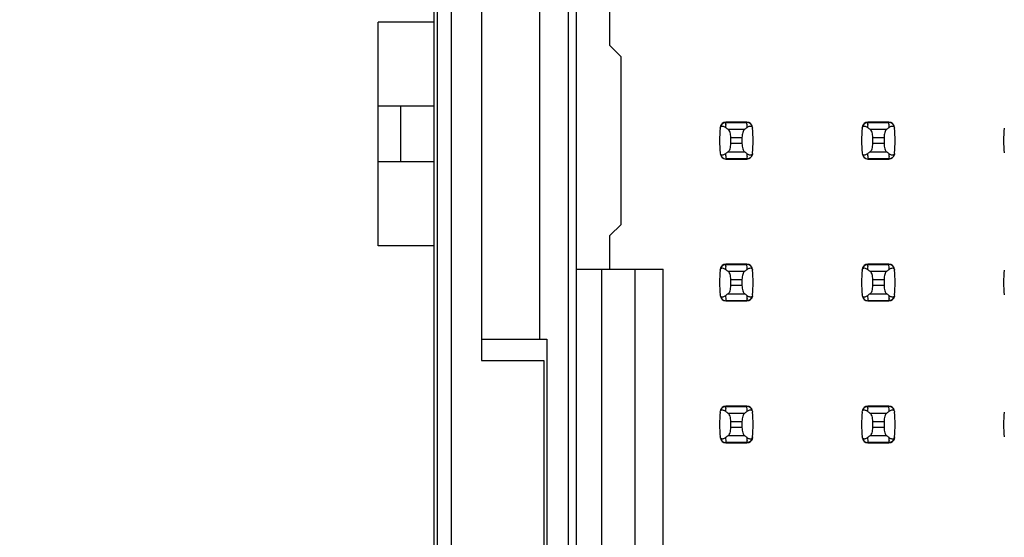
# Model space of a CAD drawing. Header units: inches. Extents: x 0 to 34, y 0 to 22.
# Tile 18 of 43: x 5.257 to 6.643, y 13.161 to 13.89. Entities that reach past the tile are written whole.
import ezdxf

# ---------------------------------------------------------------- set-up
doc = ezdxf.new("R2010")
doc.units = ezdxf.units.IN
doc.header["$LTSCALE"] = 1.87
doc.header["$MEASUREMENT"] = 0
doc.layers.get('0').update_dxf_attribs({"linetype": 'CONTINUOUS'})
doc.layers.add('DIMENSIONS', color=7, linetype='CONTINUOUS')
doc.styles.get("Standard").update_dxf_attribs({"font": 'txt', "width": 0.8})
doc.dimstyles.new('DIMSTYLE_1', dxfattribs={"dimtxt": 0.125, "dimasz": 0.18, "dimexe": 0.125, "dimexo": 0.0625, "dimgap": 0.09, "dimtad": 0, "dimtih": 1, "dimtoh": 1, "dimlfac": 0.5, "dimzin": 4, "dimdsep": 46, "dimtxsty": 'STANDARD', "dimblk": '_FILLED', "dimblk1": '_FILLED', "dimblk2": '_FILLED', "dimcen": 0.09, "dimadec": 0, "dimazin": 0, "dimtp": 0.001, "dimtm": 0.001, "dimtfac": 1, "dimtofl": 0, "dimtmove": 0, "dimatfit": 3, "dimldrblk": '_FILLED', "dimfxl": 1, "dimtolj": 1, "dimtzin": 4, "dimarcsym": 0})

# ---------------------------------------------------------------- blocks, each defined once
blk = doc.blocks.new('*D3')
at = {"layer": 'DIMENSIONS', "color": 2, "linetype": 'CONTINUOUS'}
blk.add_line((5.8116, 16.2838), (5.1576, 16.2838), dxfattribs=at)
at = {"layer": 'DIMENSIONS', "color": 2, "linetype": 'CONTINUOUS', "insert": (5.0951, 16.3463), "char_height": 0.125, "width": 1.225, "attachment_point": 3, "line_spacing_factor": 0.9}
blk.add_mtext('4.64{\\Ftxt.shx;\\W1.000000;\\H0.125000; }[117.9]', dxfattribs=at)
blk = doc.blocks.new('_FILLED')
at = {"color": 0, "linetype": 'BYBLOCK'}
blk.add_solid([(0, 0), (-1, 0.1736), (-1, -0.1736)], dxfattribs=at)
blk = doc.blocks.new('*D4')
at = {"layer": 'DIMENSIONS', "color": 2, "linetype": 'CONTINUOUS'}
blk.add_line((5.8096, 16.6278), (5.1576, 16.6278), dxfattribs=at)
at = {"layer": 'DIMENSIONS', "color": 2, "linetype": 'CONTINUOUS', "insert": (5.0951, 16.6903), "char_height": 0.125, "width": 1.225, "attachment_point": 3, "line_spacing_factor": 0.9}
blk.add_mtext('4.81{\\Ftxt.shx;\\W1.000000;\\H0.125000; }[122.3]', dxfattribs=at)
blk = doc.blocks.new('*D12')
at = {"layer": 'DIMENSIONS', "color": 2, "linetype": 'CONTINUOUS'}
blk.add_line((5.9366, 15.2958), (5.1576, 15.2958), dxfattribs=at)
at = {"layer": 'DIMENSIONS', "color": 2, "linetype": 'CONTINUOUS', "insert": (5.0951, 15.3583), "char_height": 0.125, "width": 1.225, "attachment_point": 3, "line_spacing_factor": 0.9}
blk.add_mtext('4.15{\\Ftxt.shx;\\W1.000000;\\H0.125000; }[105.4]', dxfattribs=at)

msp = doc.modelspace()

# ---------------------------------------------------------------- linework, layer by layer
at = {"color": 7, "linetype": 'CONTINUOUS'}
for p, q in [((5.8451, 6.7558), (5.8451, 16.8838)), ((5.8651, 6.8158), (5.8651, 16.8238)), ((6.0291, 15.2958), (6.0291, 8.3418)), ((6.0409, 8.3749), (6.0409, 15.2646)), ((5.8401, 14.1224), (5.8401, 12.1579)), ((5.9071, 14.0298), (5.9071, 13.4098)), ((5.9891, 13.4398), (5.9891, 13.9998)), ((6.0881, 13.8536), (6.0881, 13.9009)), ((5.7614, 13.5716), (5.7614, 13.8866)), ((5.8401, 13.8866), (5.7614, 13.8866)), ((6.1039, 13.8379), (6.0881, 13.8536)), ((6.1039, 13.6017), (6.1039, 13.8379)), ((5.8401, 13.7685), (5.7614, 13.7685)), ((5.7929, 13.7685), (5.7929, 13.6897)), ((6.2511, 13.7422), (6.2512, 13.7438)), ((6.2512, 13.7438), (6.2513, 13.7446)), ((6.2513, 13.7446), (6.2514, 13.7453)), ((6.2807, 13.7457), (6.2514, 13.7457)), ((6.2514, 13.7457), (6.2514, 13.7453)), ((6.2514, 13.7453), (6.2807, 13.7453)), ((6.2807, 13.7453), (6.2807, 13.7457)), ((6.4511, 13.7422), (6.4512, 13.7438)), ((6.4512, 13.7438), (6.4513, 13.7446)), ((6.4513, 13.7446), (6.4514, 13.7453)), ((6.4807, 13.7457), (6.4514, 13.7457)), ((6.4514, 13.7457), (6.4514, 13.7453)), ((6.4514, 13.7453), (6.4807, 13.7453)), ((6.4807, 13.7453), (6.4807, 13.7457)), ((6.2774, 13.7354), (6.2547, 13.7354)), ((6.2883, 13.7389), (6.2886, 13.7379)), ((6.2886, 13.7379), (6.2887, 13.7372)), ((6.4774, 13.7354), (6.4547, 13.7354)), ((6.4883, 13.7389), (6.4886, 13.7379)), ((6.4886, 13.7379), (6.4887, 13.7372)), ((6.2582, 13.7155), (6.2582, 13.724)), ((6.2582, 13.724), (6.274, 13.724)), ((6.274, 13.7155), (6.2582, 13.7155)), ((6.274, 13.724), (6.274, 13.7155)), ((6.4582, 13.7155), (6.4582, 13.724)), ((6.4582, 13.724), (6.474, 13.724)), ((6.474, 13.7155), (6.4582, 13.7155)), ((6.474, 13.724), (6.474, 13.7155)), ((6.2435, 13.7016), (6.2434, 13.7023)), ((6.2439, 13.7006), (6.2435, 13.7016)), ((6.2547, 13.7041), (6.2774, 13.7041)), ((6.4435, 13.7016), (6.4434, 13.7023)), ((6.4439, 13.7006), (6.4435, 13.7016)), ((6.4547, 13.7041), (6.4774, 13.7041)), ((5.8401, 13.6897), (5.7614, 13.6897)), ((6.2807, 13.6942), (6.2514, 13.6942)), ((6.2514, 13.6942), (6.2514, 13.6938)), ((6.2514, 13.6938), (6.2807, 13.6938)), ((6.2808, 13.695), (6.2807, 13.6942)), ((6.2807, 13.6938), (6.2807, 13.6942)), ((6.2809, 13.6957), (6.2808, 13.695)), ((6.2811, 13.6973), (6.2809, 13.6957)), ((6.4807, 13.6942), (6.4514, 13.6942)), ((6.4514, 13.6942), (6.4514, 13.6938)), ((6.4514, 13.6938), (6.4807, 13.6938)), ((6.4808, 13.695), (6.4807, 13.6942)), ((6.4807, 13.6938), (6.4807, 13.6942)), ((6.4809, 13.6957), (6.4808, 13.695)), ((6.4811, 13.6973), (6.4809, 13.6957)), ((6.0881, 13.5859), (6.1039, 13.6017)), ((6.0881, 13.5387), (6.0881, 13.5859)), ((5.8401, 13.5716), (5.7614, 13.5716)), ((6.0409, 13.5387), (6.1629, 13.5387)), ((6.0763, 13.5387), (6.0763, 12.7009)), ((6.1236, 12.7009), (6.1236, 13.5387)), ((6.1629, 12.7009), (6.1629, 13.5387)), ((6.2511, 13.5422), (6.2512, 13.5438)), ((6.2512, 13.5438), (6.2513, 13.5446)), ((6.2513, 13.5446), (6.2514, 13.5453)), ((6.2807, 13.5457), (6.2514, 13.5457)), ((6.2514, 13.5457), (6.2514, 13.5453)), ((6.2514, 13.5453), (6.2807, 13.5453)), ((6.2774, 13.5354), (6.2547, 13.5354)), ((6.2807, 13.5453), (6.2807, 13.5457)), ((6.2883, 13.5389), (6.2886, 13.5379)), ((6.2886, 13.5379), (6.2887, 13.5372)), ((6.4511, 13.5422), (6.4512, 13.5438)), ((6.4512, 13.5438), (6.4513, 13.5446)), ((6.4513, 13.5446), (6.4514, 13.5453)), ((6.4807, 13.5457), (6.4514, 13.5457)), ((6.4514, 13.5457), (6.4514, 13.5453)), ((6.4514, 13.5453), (6.4807, 13.5453)), ((6.4774, 13.5354), (6.4547, 13.5354)), ((6.4807, 13.5453), (6.4807, 13.5457)), ((6.4883, 13.5389), (6.4886, 13.5379)), ((6.4886, 13.5379), (6.4887, 13.5372)), ((6.2582, 13.5155), (6.2582, 13.524)), ((6.2582, 13.524), (6.274, 13.524)), ((6.274, 13.524), (6.274, 13.5155)), ((6.4582, 13.5155), (6.4582, 13.524)), ((6.4582, 13.524), (6.474, 13.524)), ((6.474, 13.524), (6.474, 13.5155)), ((6.274, 13.5155), (6.2582, 13.5155)), ((6.474, 13.5155), (6.4582, 13.5155)), ((6.2435, 13.5016), (6.2434, 13.5023)), ((6.2439, 13.5006), (6.2435, 13.5016)), ((6.2807, 13.4942), (6.2514, 13.4942)), ((6.2514, 13.4942), (6.2514, 13.4938)), ((6.2514, 13.4938), (6.2807, 13.4938)), ((6.2547, 13.5041), (6.2774, 13.5041)), ((6.2808, 13.495), (6.2807, 13.4942)), ((6.2807, 13.4938), (6.2807, 13.4942)), ((6.2809, 13.4957), (6.2808, 13.495)), ((6.2811, 13.4973), (6.2809, 13.4957)), ((6.4435, 13.5016), (6.4434, 13.5023)), ((6.4439, 13.5006), (6.4435, 13.5016)), ((6.4807, 13.4942), (6.4514, 13.4942)), ((6.4514, 13.4942), (6.4514, 13.4938)), ((6.4514, 13.4938), (6.4807, 13.4938)), ((6.4547, 13.5041), (6.4774, 13.5041)), ((6.4808, 13.495), (6.4807, 13.4942)), ((6.4807, 13.4938), (6.4807, 13.4942)), ((6.4809, 13.4957), (6.4808, 13.495)), ((6.4811, 13.4973), (6.4809, 13.4957)), ((5.9071, 13.4398), (5.9991, 13.4398)), ((5.9991, 13.4398), (5.9991, 12.7998)), ((5.9071, 13.4098), (5.9951, 13.4098)), ((5.9951, 13.4098), (5.9951, 12.8298)), ((6.2511, 13.3422), (6.2512, 13.3438)), ((6.2512, 13.3438), (6.2513, 13.3446)), ((6.2513, 13.3446), (6.2514, 13.3453)), ((6.2807, 13.3457), (6.2514, 13.3457)), ((6.2514, 13.3457), (6.2514, 13.3453)), ((6.2514, 13.3453), (6.2807, 13.3453)), ((6.2807, 13.3453), (6.2807, 13.3457)), ((6.4511, 13.3422), (6.4512, 13.3438)), ((6.4512, 13.3438), (6.4513, 13.3446)), ((6.4513, 13.3446), (6.4514, 13.3453)), ((6.4807, 13.3457), (6.4514, 13.3457)), ((6.4514, 13.3457), (6.4514, 13.3453)), ((6.4514, 13.3453), (6.4807, 13.3453)), ((6.4807, 13.3453), (6.4807, 13.3457)), ((6.2774, 13.3354), (6.2547, 13.3354)), ((6.2883, 13.3389), (6.2886, 13.3379)), ((6.2886, 13.3379), (6.2887, 13.3372)), ((6.4774, 13.3354), (6.4547, 13.3354)), ((6.4883, 13.3389), (6.4886, 13.3379)), ((6.4886, 13.3379), (6.4887, 13.3372)), ((6.2582, 13.3155), (6.2582, 13.324)), ((6.2582, 13.324), (6.274, 13.324)), ((6.274, 13.3155), (6.2582, 13.3155)), ((6.274, 13.324), (6.274, 13.3155)), ((6.4582, 13.3155), (6.4582, 13.324)), ((6.4582, 13.324), (6.474, 13.324)), ((6.474, 13.3155), (6.4582, 13.3155)), ((6.474, 13.324), (6.474, 13.3155)), ((6.2435, 13.3016), (6.2434, 13.3023)), ((6.2439, 13.3006), (6.2435, 13.3016)), ((6.2547, 13.3041), (6.2774, 13.3041)), ((6.4435, 13.3016), (6.4434, 13.3023)), ((6.4439, 13.3006), (6.4435, 13.3016)), ((6.4547, 13.3041), (6.4774, 13.3041)), ((6.2807, 13.2942), (6.2514, 13.2942)), ((6.2514, 13.2942), (6.2514, 13.2938)), ((6.2514, 13.2938), (6.2807, 13.2938)), ((6.2808, 13.295), (6.2807, 13.2942)), ((6.2807, 13.2938), (6.2807, 13.2942)), ((6.2809, 13.2957), (6.2808, 13.295)), ((6.2811, 13.2973), (6.2809, 13.2957)), ((6.4807, 13.2942), (6.4514, 13.2942)), ((6.4514, 13.2942), (6.4514, 13.2938)), ((6.4514, 13.2938), (6.4807, 13.2938)), ((6.4808, 13.295), (6.4807, 13.2942)), ((6.4807, 13.2938), (6.4807, 13.2942)), ((6.4809, 13.2957), (6.4808, 13.295)), ((6.4811, 13.2973), (6.4809, 13.2957))]:
    msp.add_line(p, q, dxfattribs=at)
for centre, radius, start, end in [((6.2514, 13.7379), 0.00787, 90, 173.0471), ((6.3999, 13.7274), 0.1496, 174.2954, 175.7945), ((6.2807, 13.7379), 0.00787, 6.9529, 90), ((6.1322, 13.7274), 0.1496, 4.2056, 6.9009), ((6.4514, 13.7379), 0.00787, 90, 173.0471), ((6.5999, 13.7274), 0.1496, 174.2954, 175.7945), ((6.4807, 13.7379), 0.00787, 6.9529, 90), ((6.3322, 13.7274), 0.1496, 4.2056, 6.9009), ((6.3999, 13.7198), 0.1575, 173.6288, 186.3712), ((6.2417, 13.7265), 0.015, 52.6255, 54.6964), ((6.1322, 13.7198), 0.1575, 353.6288, 6.3712), ((6.5999, 13.7198), 0.1575, 173.6288, 186.3712), ((6.4417, 13.7265), 0.015, 52.6255, 54.6964), ((6.3322, 13.7198), 0.1575, 353.6288, 6.3712), ((6.7999, 13.7198), 0.1575, 173.6288, 186.3712), ((6.2514, 13.7017), 0.00787, 186.9529, 270), ((6.4, 13.7122), 0.1496, 184.2056, 186.9009), ((6.2807, 13.7017), 0.00787, 270, 353.0471), ((6.1322, 13.7122), 0.1496, 354.2954, 355.7945), ((6.2905, 13.7131), 0.015, 232.6259, 234.6885), ((6.4514, 13.7017), 0.00787, 186.9529, 270), ((6.6, 13.7122), 0.1496, 184.2056, 186.9009), ((6.4807, 13.7017), 0.00787, 270, 353.0471), ((6.3322, 13.7122), 0.1496, 354.2954, 355.7945), ((6.4905, 13.7131), 0.015, 232.6259, 234.6885), ((6.3999, 13.5198), 0.1575, 173.6288, 186.3712), ((6.2514, 13.5379), 0.00787, 90, 173.0471), ((6.2417, 13.5265), 0.015, 52.6255, 54.6964), ((6.3999, 13.5274), 0.1496, 174.2954, 175.7945), ((6.2807, 13.5379), 0.00787, 6.9529, 90), ((6.1322, 13.5274), 0.1496, 4.2056, 6.9009), ((6.1322, 13.5198), 0.1575, 353.6288, 6.3712), ((6.5999, 13.5198), 0.1575, 173.6288, 186.3712), ((6.4514, 13.5379), 0.00787, 90, 173.0471), ((6.4417, 13.5265), 0.015, 52.6255, 54.6964), ((6.5999, 13.5274), 0.1496, 174.2954, 175.7945), ((6.4807, 13.5379), 0.00787, 6.9529, 90), ((6.3322, 13.5274), 0.1496, 4.2056, 6.9009), ((6.3322, 13.5198), 0.1575, 353.6288, 6.3712), ((6.7999, 13.5198), 0.1575, 173.6288, 186.3712), ((6.2514, 13.5017), 0.00787, 186.9529, 270), ((6.4, 13.5122), 0.1496, 184.2056, 186.9009), ((6.2807, 13.5017), 0.00787, 270, 353.0471), ((6.1322, 13.5122), 0.1496, 354.2954, 355.7945), ((6.2905, 13.5131), 0.015, 232.6259, 234.6885), ((6.4514, 13.5017), 0.00787, 186.9529, 270), ((6.6, 13.5122), 0.1496, 184.2056, 186.9009), ((6.4807, 13.5017), 0.00787, 270, 353.0471), ((6.3322, 13.5122), 0.1496, 354.2954, 355.7945), ((6.4905, 13.5131), 0.015, 232.6259, 234.6885), ((6.2514, 13.3379), 0.00787, 90, 173.0471), ((6.3999, 13.3274), 0.1496, 174.2954, 175.7945), ((6.2807, 13.3379), 0.00787, 6.9529, 90), ((6.1322, 13.3274), 0.1496, 4.2056, 6.9009), ((6.4514, 13.3379), 0.00787, 90, 173.0471), ((6.5999, 13.3274), 0.1496, 174.2954, 175.7945), ((6.4807, 13.3379), 0.00787, 6.9529, 90), ((6.3322, 13.3274), 0.1496, 4.2056, 6.9009), ((6.3999, 13.3198), 0.1575, 173.6288, 186.3712), ((6.2417, 13.3265), 0.015, 52.6255, 54.6964), ((6.1322, 13.3198), 0.1575, 353.6288, 6.3712), ((6.5999, 13.3198), 0.1575, 173.6288, 186.3712), ((6.4417, 13.3265), 0.015, 52.6255, 54.6964), ((6.3322, 13.3198), 0.1575, 353.6288, 6.3712), ((6.7999, 13.3198), 0.1575, 173.6288, 186.3712), ((6.2514, 13.3017), 0.00787, 186.9529, 270), ((6.4, 13.3122), 0.1496, 184.2056, 186.9009), ((6.2807, 13.3017), 0.00787, 270, 353.0471), ((6.1322, 13.3122), 0.1496, 354.2954, 355.7945), ((6.2905, 13.3131), 0.015, 232.6259, 234.6885), ((6.4514, 13.3017), 0.00787, 186.9529, 270), ((6.6, 13.3122), 0.1496, 184.2056, 186.9009), ((6.4807, 13.3017), 0.00787, 270, 353.0471), ((6.3322, 13.3122), 0.1496, 354.2954, 355.7945), ((6.4905, 13.3131), 0.015, 232.6259, 234.6885)]:
    msp.add_arc(centre, radius, start, end, dxfattribs=at)
for centre, start_param, end_param in [((6.6222, 13.7733), -2.804032, -2.774684), ((5.9099, 13.7733), -0.366909, -0.33756), ((6.8222, 13.7733), -2.804032, -2.774684), ((6.1099, 13.7733), -0.366909, -0.33756), ((6.6222, 13.6663), 2.774684, 2.804032), ((5.9099, 13.6663), 0.33756, 0.366909), ((6.8222, 13.6663), 2.774684, 2.804032), ((6.1099, 13.6663), 0.33756, 0.366909), ((6.6222, 13.5733), -2.804032, -2.774684), ((5.9099, 13.5733), -0.366909, -0.33756), ((6.8222, 13.5733), -2.804032, -2.774684), ((6.1099, 13.5733), -0.366909, -0.33756), ((6.6222, 13.4663), 2.774684, 2.804032), ((5.9099, 13.4663), 0.33756, 0.366909), ((6.8222, 13.4663), 2.774684, 2.804032), ((6.1099, 13.4663), 0.33756, 0.366909), ((6.6222, 13.3733), -2.804032, -2.774684), ((5.9099, 13.3733), -0.366909, -0.33756), ((6.8222, 13.3733), -2.804032, -2.774684), ((6.1099, 13.3733), -0.366909, -0.33756), ((6.6222, 13.2663), 2.774684, 2.804032), ((5.9099, 13.2663), 0.33756, 0.366909), ((6.8222, 13.2663), 2.774684, 2.804032), ((6.1099, 13.2663), 0.33756, 0.366909)]:
    msp.add_ellipse(centre, major_axis=(0.3937, 0), ratio=0.267949, start_param=start_param, end_param=end_param, dxfattribs=at)
for points, knots in [([(6.2436, 13.7387), (6.2437, 13.7399), (6.2447, 13.7422), (6.2466, 13.7439), (6.2477, 13.7445)], [0, 0, 0, 0, 0.485962, 1, 1, 1, 1]), ([(6.2477, 13.7445), (6.248, 13.7446), (6.2492, 13.7451), (6.2505, 13.7454), (6.2514, 13.7453)], [0, 0, 0, 0, 0.258954, 1, 1, 1, 1]), ([(6.2845, 13.7444), (6.2842, 13.7446), (6.283, 13.7451), (6.2817, 13.7454), (6.2807, 13.7453)], [0, 0, 0, 0, 0.258938, 1, 1, 1, 1]), ([(6.2886, 13.7387), (6.2884, 13.7399), (6.2875, 13.7422), (6.2856, 13.7439), (6.2845, 13.7444)], [0, 0, 0, 0, 0.485899, 1, 1, 1, 1]), ([(6.4436, 13.7387), (6.4437, 13.7399), (6.4447, 13.7422), (6.4466, 13.7439), (6.4477, 13.7445)], [0, 0, 0, 0, 0.485962, 1, 1, 1, 1]), ([(6.4477, 13.7445), (6.448, 13.7446), (6.4492, 13.7451), (6.4505, 13.7454), (6.4514, 13.7453)], [0, 0, 0, 0, 0.258954, 1, 1, 1, 1]), ([(6.4845, 13.7444), (6.4842, 13.7446), (6.483, 13.7451), (6.4817, 13.7454), (6.4807, 13.7453)], [0, 0, 0, 0, 0.258938, 1, 1, 1, 1]), ([(6.4886, 13.7387), (6.4884, 13.7399), (6.4875, 13.7422), (6.4856, 13.7439), (6.4845, 13.7444)], [0, 0, 0, 0, 0.485899, 1, 1, 1, 1]), ([(6.2434, 13.7372), (6.2435, 13.7383), (6.2443, 13.7401), (6.2467, 13.7404), (6.2485, 13.7398), (6.2497, 13.7391), (6.2503, 13.7387)], [0, 0, 0, 0, 0.344091, 0.54278, 0.755602, 1, 1, 1, 1]), ([(6.2582, 13.724), (6.2582, 13.7265), (6.2578, 13.7299), (6.2563, 13.7337), (6.2553, 13.735), (6.2547, 13.7354)], [0, 0, 0, 0, 0.604658, 0.834309, 1, 1, 1, 1]), ([(6.2774, 13.7354), (6.2769, 13.735), (6.2759, 13.7337), (6.2744, 13.7299), (6.274, 13.7265), (6.274, 13.724)], [0, 0, 0, 0, 0.165672, 0.395352, 1, 1, 1, 1]), ([(6.2814, 13.7383), (6.282, 13.7388), (6.2831, 13.7395), (6.2849, 13.7403), (6.2869, 13.7404), (6.288, 13.7395), (6.2883, 13.7389)], [0, 0, 0, 0, 0.277188, 0.519496, 0.737282, 1, 1, 1, 1]), ([(6.4434, 13.7372), (6.4435, 13.7383), (6.4443, 13.7401), (6.4467, 13.7404), (6.4485, 13.7398), (6.4497, 13.7391), (6.4503, 13.7387)], [0, 0, 0, 0, 0.344091, 0.54278, 0.755602, 1, 1, 1, 1]), ([(6.4582, 13.724), (6.4582, 13.7265), (6.4578, 13.7299), (6.4563, 13.7337), (6.4553, 13.735), (6.4547, 13.7354)], [0, 0, 0, 0, 0.604658, 0.834309, 1, 1, 1, 1]), ([(6.4774, 13.7354), (6.4769, 13.735), (6.4759, 13.7337), (6.4744, 13.7299), (6.474, 13.7265), (6.474, 13.724)], [0, 0, 0, 0, 0.165672, 0.395352, 1, 1, 1, 1]), ([(6.4814, 13.7383), (6.482, 13.7388), (6.4831, 13.7395), (6.4849, 13.7403), (6.4869, 13.7404), (6.488, 13.7395), (6.4883, 13.7389)], [0, 0, 0, 0, 0.277188, 0.519496, 0.737282, 1, 1, 1, 1]), ([(6.2547, 13.7041), (6.2553, 13.7045), (6.2563, 13.7058), (6.2578, 13.7096), (6.2582, 13.713), (6.2582, 13.7155)], [0, 0, 0, 0, 0.165672, 0.395352, 1, 1, 1, 1]), ([(6.274, 13.7155), (6.274, 13.713), (6.2744, 13.7096), (6.2759, 13.7058), (6.2769, 13.7045), (6.2774, 13.7041)], [0, 0, 0, 0, 0.604658, 0.834309, 1, 1, 1, 1]), ([(6.4547, 13.7041), (6.4553, 13.7045), (6.4563, 13.7058), (6.4578, 13.7096), (6.4582, 13.713), (6.4582, 13.7155)], [0, 0, 0, 0, 0.165672, 0.395352, 1, 1, 1, 1]), ([(6.474, 13.7155), (6.474, 13.713), (6.4744, 13.7096), (6.4759, 13.7058), (6.4769, 13.7045), (6.4774, 13.7041)], [0, 0, 0, 0, 0.604658, 0.834309, 1, 1, 1, 1]), ([(6.2436, 13.7008), (6.2437, 13.6997), (6.2447, 13.6973), (6.2466, 13.6956), (6.2477, 13.6951)], [0, 0, 0, 0, 0.485962, 1, 1, 1, 1]), ([(6.2507, 13.7012), (6.2502, 13.7008), (6.249, 13.7), (6.2473, 13.6993), (6.2453, 13.6991), (6.2442, 13.7), (6.2439, 13.7006)], [0, 0, 0, 0, 0.277188, 0.519495, 0.73728, 1, 1, 1, 1]), ([(6.2887, 13.7023), (6.2886, 13.7013), (6.2879, 13.6994), (6.2855, 13.6991), (6.2836, 13.6997), (6.2825, 13.7004), (6.2819, 13.7009)], [0, 0, 0, 0, 0.34411, 0.542772, 0.755567, 1, 1, 1, 1]), ([(6.2886, 13.7008), (6.2884, 13.6997), (6.2875, 13.6973), (6.2856, 13.6956), (6.2845, 13.6951)], [0, 0, 0, 0, 0.485899, 1, 1, 1, 1]), ([(6.4436, 13.7008), (6.4437, 13.6997), (6.4447, 13.6973), (6.4466, 13.6956), (6.4477, 13.6951)], [0, 0, 0, 0, 0.485962, 1, 1, 1, 1]), ([(6.4507, 13.7012), (6.4502, 13.7008), (6.449, 13.7), (6.4473, 13.6993), (6.4453, 13.6991), (6.4442, 13.7), (6.4439, 13.7006)], [0, 0, 0, 0, 0.277188, 0.519495, 0.73728, 1, 1, 1, 1]), ([(6.4887, 13.7023), (6.4886, 13.7013), (6.4879, 13.6994), (6.4855, 13.6991), (6.4836, 13.6997), (6.4825, 13.7004), (6.4819, 13.7009)], [0, 0, 0, 0, 0.34411, 0.542772, 0.755567, 1, 1, 1, 1]), ([(6.4886, 13.7008), (6.4884, 13.6997), (6.4875, 13.6973), (6.4856, 13.6956), (6.4845, 13.6951)], [0, 0, 0, 0, 0.485899, 1, 1, 1, 1]), ([(6.2477, 13.6951), (6.248, 13.6949), (6.2492, 13.6944), (6.2505, 13.6942), (6.2514, 13.6942)], [0, 0, 0, 0, 0.258954, 1, 1, 1, 1]), ([(6.2845, 13.6951), (6.2842, 13.6949), (6.283, 13.6944), (6.2817, 13.6942), (6.2807, 13.6942)], [0, 0, 0, 0, 0.258938, 1, 1, 1, 1]), ([(6.4477, 13.6951), (6.448, 13.6949), (6.4492, 13.6944), (6.4505, 13.6942), (6.4514, 13.6942)], [0, 0, 0, 0, 0.258954, 1, 1, 1, 1]), ([(6.4845, 13.6951), (6.4842, 13.6949), (6.483, 13.6944), (6.4817, 13.6942), (6.4807, 13.6942)], [0, 0, 0, 0, 0.258938, 1, 1, 1, 1]), ([(6.2434, 13.5372), (6.2435, 13.5383), (6.2443, 13.5401), (6.2467, 13.5404), (6.2485, 13.5398), (6.2497, 13.5391), (6.2503, 13.5387)], [0, 0, 0, 0, 0.344091, 0.54278, 0.755602, 1, 1, 1, 1]), ([(6.2436, 13.5387), (6.2437, 13.5399), (6.2447, 13.5422), (6.2466, 13.5439), (6.2477, 13.5445)], [0, 0, 0, 0, 0.485962, 1, 1, 1, 1]), ([(6.2477, 13.5445), (6.248, 13.5446), (6.2492, 13.5451), (6.2505, 13.5454), (6.2514, 13.5453)], [0, 0, 0, 0, 0.258954, 1, 1, 1, 1]), ([(6.2582, 13.524), (6.2582, 13.5265), (6.2578, 13.5299), (6.2563, 13.5337), (6.2553, 13.535), (6.2547, 13.5354)], [0, 0, 0, 0, 0.604658, 0.834309, 1, 1, 1, 1]), ([(6.2774, 13.5354), (6.2769, 13.535), (6.2759, 13.5337), (6.2744, 13.5299), (6.274, 13.5265), (6.274, 13.524)], [0, 0, 0, 0, 0.165672, 0.395352, 1, 1, 1, 1]), ([(6.2845, 13.5444), (6.2842, 13.5446), (6.283, 13.5451), (6.2817, 13.5454), (6.2807, 13.5453)], [0, 0, 0, 0, 0.258938, 1, 1, 1, 1]), ([(6.2814, 13.5383), (6.282, 13.5388), (6.2831, 13.5395), (6.2849, 13.5403), (6.2869, 13.5404), (6.288, 13.5395), (6.2883, 13.5389)], [0, 0, 0, 0, 0.277188, 0.519496, 0.737282, 1, 1, 1, 1]), ([(6.2886, 13.5387), (6.2884, 13.5399), (6.2875, 13.5422), (6.2856, 13.5439), (6.2845, 13.5444)], [0, 0, 0, 0, 0.485899, 1, 1, 1, 1]), ([(6.4434, 13.5372), (6.4435, 13.5383), (6.4443, 13.5401), (6.4467, 13.5404), (6.4485, 13.5398), (6.4497, 13.5391), (6.4503, 13.5387)], [0, 0, 0, 0, 0.344091, 0.54278, 0.755602, 1, 1, 1, 1]), ([(6.4436, 13.5387), (6.4437, 13.5399), (6.4447, 13.5422), (6.4466, 13.5439), (6.4477, 13.5445)], [0, 0, 0, 0, 0.485962, 1, 1, 1, 1]), ([(6.4477, 13.5445), (6.448, 13.5446), (6.4492, 13.5451), (6.4505, 13.5454), (6.4514, 13.5453)], [0, 0, 0, 0, 0.258954, 1, 1, 1, 1]), ([(6.4582, 13.524), (6.4582, 13.5265), (6.4578, 13.5299), (6.4563, 13.5337), (6.4553, 13.535), (6.4547, 13.5354)], [0, 0, 0, 0, 0.604658, 0.834309, 1, 1, 1, 1]), ([(6.4774, 13.5354), (6.4769, 13.535), (6.4759, 13.5337), (6.4744, 13.5299), (6.474, 13.5265), (6.474, 13.524)], [0, 0, 0, 0, 0.165672, 0.395352, 1, 1, 1, 1]), ([(6.4845, 13.5444), (6.4842, 13.5446), (6.483, 13.5451), (6.4817, 13.5454), (6.4807, 13.5453)], [0, 0, 0, 0, 0.258938, 1, 1, 1, 1]), ([(6.4814, 13.5383), (6.482, 13.5388), (6.4831, 13.5395), (6.4849, 13.5403), (6.4869, 13.5404), (6.488, 13.5395), (6.4883, 13.5389)], [0, 0, 0, 0, 0.277188, 0.519496, 0.737282, 1, 1, 1, 1]), ([(6.4886, 13.5387), (6.4884, 13.5399), (6.4875, 13.5422), (6.4856, 13.5439), (6.4845, 13.5444)], [0, 0, 0, 0, 0.485899, 1, 1, 1, 1]), ([(6.2547, 13.5041), (6.2553, 13.5045), (6.2563, 13.5058), (6.2578, 13.5096), (6.2582, 13.513), (6.2582, 13.5155)], [0, 0, 0, 0, 0.165672, 0.395352, 1, 1, 1, 1]), ([(6.274, 13.5155), (6.274, 13.513), (6.2744, 13.5096), (6.2759, 13.5058), (6.2769, 13.5045), (6.2774, 13.5041)], [0, 0, 0, 0, 0.604658, 0.834309, 1, 1, 1, 1]), ([(6.4547, 13.5041), (6.4553, 13.5045), (6.4563, 13.5058), (6.4578, 13.5096), (6.4582, 13.513), (6.4582, 13.5155)], [0, 0, 0, 0, 0.165672, 0.395352, 1, 1, 1, 1]), ([(6.474, 13.5155), (6.474, 13.513), (6.4744, 13.5096), (6.4759, 13.5058), (6.4769, 13.5045), (6.4774, 13.5041)], [0, 0, 0, 0, 0.604658, 0.834309, 1, 1, 1, 1]), ([(6.2436, 13.5008), (6.2437, 13.4997), (6.2447, 13.4973), (6.2466, 13.4956), (6.2477, 13.4951)], [0, 0, 0, 0, 0.485962, 1, 1, 1, 1]), ([(6.2507, 13.5012), (6.2502, 13.5008), (6.249, 13.5), (6.2473, 13.4993), (6.2453, 13.4991), (6.2442, 13.5), (6.2439, 13.5006)], [0, 0, 0, 0, 0.277188, 0.519495, 0.73728, 1, 1, 1, 1]), ([(6.2477, 13.4951), (6.248, 13.4949), (6.2492, 13.4944), (6.2505, 13.4942), (6.2514, 13.4942)], [0, 0, 0, 0, 0.258954, 1, 1, 1, 1]), ([(6.2845, 13.4951), (6.2842, 13.4949), (6.283, 13.4944), (6.2817, 13.4942), (6.2807, 13.4942)], [0, 0, 0, 0, 0.258938, 1, 1, 1, 1]), ([(6.2887, 13.5023), (6.2886, 13.5013), (6.2879, 13.4994), (6.2855, 13.4991), (6.2836, 13.4997), (6.2825, 13.5004), (6.2819, 13.5009)], [0, 0, 0, 0, 0.34411, 0.542772, 0.755567, 1, 1, 1, 1]), ([(6.2886, 13.5008), (6.2884, 13.4997), (6.2875, 13.4973), (6.2856, 13.4956), (6.2845, 13.4951)], [0, 0, 0, 0, 0.485899, 1, 1, 1, 1]), ([(6.4436, 13.5008), (6.4437, 13.4997), (6.4447, 13.4973), (6.4466, 13.4956), (6.4477, 13.4951)], [0, 0, 0, 0, 0.485962, 1, 1, 1, 1]), ([(6.4507, 13.5012), (6.4502, 13.5008), (6.449, 13.5), (6.4473, 13.4993), (6.4453, 13.4991), (6.4442, 13.5), (6.4439, 13.5006)], [0, 0, 0, 0, 0.277188, 0.519495, 0.73728, 1, 1, 1, 1]), ([(6.4477, 13.4951), (6.448, 13.4949), (6.4492, 13.4944), (6.4505, 13.4942), (6.4514, 13.4942)], [0, 0, 0, 0, 0.258954, 1, 1, 1, 1]), ([(6.4845, 13.4951), (6.4842, 13.4949), (6.483, 13.4944), (6.4817, 13.4942), (6.4807, 13.4942)], [0, 0, 0, 0, 0.258938, 1, 1, 1, 1]), ([(6.4887, 13.5023), (6.4886, 13.5013), (6.4879, 13.4994), (6.4855, 13.4991), (6.4836, 13.4997), (6.4825, 13.5004), (6.4819, 13.5009)], [0, 0, 0, 0, 0.34411, 0.542772, 0.755567, 1, 1, 1, 1]), ([(6.4886, 13.5008), (6.4884, 13.4997), (6.4875, 13.4973), (6.4856, 13.4956), (6.4845, 13.4951)], [0, 0, 0, 0, 0.485899, 1, 1, 1, 1]), ([(6.2434, 13.3372), (6.2435, 13.3383), (6.2443, 13.3401), (6.2467, 13.3404), (6.2485, 13.3398), (6.2497, 13.3391), (6.2503, 13.3387)], [0, 0, 0, 0, 0.344091, 0.54278, 0.755602, 1, 1, 1, 1]), ([(6.2436, 13.3387), (6.2437, 13.3399), (6.2447, 13.3422), (6.2466, 13.3439), (6.2477, 13.3445)], [0, 0, 0, 0, 0.485962, 1, 1, 1, 1]), ([(6.2477, 13.3445), (6.248, 13.3446), (6.2492, 13.3451), (6.2505, 13.3454), (6.2514, 13.3453)], [0, 0, 0, 0, 0.258954, 1, 1, 1, 1]), ([(6.2845, 13.3444), (6.2842, 13.3446), (6.283, 13.3451), (6.2817, 13.3454), (6.2807, 13.3453)], [0, 0, 0, 0, 0.258938, 1, 1, 1, 1]), ([(6.2814, 13.3383), (6.282, 13.3388), (6.2831, 13.3395), (6.2849, 13.3403), (6.2869, 13.3404), (6.288, 13.3395), (6.2883, 13.3389)], [0, 0, 0, 0, 0.277188, 0.519496, 0.737282, 1, 1, 1, 1]), ([(6.2886, 13.3387), (6.2884, 13.3399), (6.2875, 13.3422), (6.2856, 13.3439), (6.2845, 13.3444)], [0, 0, 0, 0, 0.485899, 1, 1, 1, 1]), ([(6.4434, 13.3372), (6.4435, 13.3383), (6.4443, 13.3401), (6.4467, 13.3404), (6.4485, 13.3398), (6.4497, 13.3391), (6.4503, 13.3387)], [0, 0, 0, 0, 0.344091, 0.54278, 0.755602, 1, 1, 1, 1]), ([(6.4436, 13.3387), (6.4437, 13.3399), (6.4447, 13.3422), (6.4466, 13.3439), (6.4477, 13.3445)], [0, 0, 0, 0, 0.485962, 1, 1, 1, 1]), ([(6.4477, 13.3445), (6.448, 13.3446), (6.4492, 13.3451), (6.4505, 13.3454), (6.4514, 13.3453)], [0, 0, 0, 0, 0.258954, 1, 1, 1, 1]), ([(6.4845, 13.3444), (6.4842, 13.3446), (6.483, 13.3451), (6.4817, 13.3454), (6.4807, 13.3453)], [0, 0, 0, 0, 0.258938, 1, 1, 1, 1]), ([(6.4814, 13.3383), (6.482, 13.3388), (6.4831, 13.3395), (6.4849, 13.3403), (6.4869, 13.3404), (6.488, 13.3395), (6.4883, 13.3389)], [0, 0, 0, 0, 0.277188, 0.519496, 0.737282, 1, 1, 1, 1]), ([(6.4886, 13.3387), (6.4884, 13.3399), (6.4875, 13.3422), (6.4856, 13.3439), (6.4845, 13.3444)], [0, 0, 0, 0, 0.485899, 1, 1, 1, 1]), ([(6.2582, 13.324), (6.2582, 13.3265), (6.2578, 13.3299), (6.2563, 13.3337), (6.2553, 13.335), (6.2547, 13.3354)], [0, 0, 0, 0, 0.604658, 0.834309, 1, 1, 1, 1]), ([(6.2774, 13.3354), (6.2769, 13.335), (6.2759, 13.3337), (6.2744, 13.3299), (6.274, 13.3265), (6.274, 13.324)], [0, 0, 0, 0, 0.165672, 0.395352, 1, 1, 1, 1]), ([(6.4582, 13.324), (6.4582, 13.3265), (6.4578, 13.3299), (6.4563, 13.3337), (6.4553, 13.335), (6.4547, 13.3354)], [0, 0, 0, 0, 0.604658, 0.834309, 1, 1, 1, 1]), ([(6.4774, 13.3354), (6.4769, 13.335), (6.4759, 13.3337), (6.4744, 13.3299), (6.474, 13.3265), (6.474, 13.324)], [0, 0, 0, 0, 0.165672, 0.395352, 1, 1, 1, 1]), ([(6.2547, 13.3041), (6.2553, 13.3045), (6.2563, 13.3058), (6.2578, 13.3096), (6.2582, 13.313), (6.2582, 13.3155)], [0, 0, 0, 0, 0.165672, 0.395352, 1, 1, 1, 1]), ([(6.274, 13.3155), (6.274, 13.313), (6.2744, 13.3096), (6.2759, 13.3058), (6.2769, 13.3045), (6.2774, 13.3041)], [0, 0, 0, 0, 0.604658, 0.834309, 1, 1, 1, 1]), ([(6.4547, 13.3041), (6.4553, 13.3045), (6.4563, 13.3058), (6.4578, 13.3096), (6.4582, 13.313), (6.4582, 13.3155)], [0, 0, 0, 0, 0.165672, 0.395352, 1, 1, 1, 1]), ([(6.474, 13.3155), (6.474, 13.313), (6.4744, 13.3096), (6.4759, 13.3058), (6.4769, 13.3045), (6.4774, 13.3041)], [0, 0, 0, 0, 0.604658, 0.834309, 1, 1, 1, 1]), ([(6.2436, 13.3008), (6.2437, 13.2997), (6.2447, 13.2973), (6.2466, 13.2956), (6.2477, 13.2951)], [0, 0, 0, 0, 0.485962, 1, 1, 1, 1]), ([(6.2507, 13.3012), (6.2502, 13.3008), (6.249, 13.3), (6.2473, 13.2993), (6.2453, 13.2991), (6.2442, 13.3), (6.2439, 13.3006)], [0, 0, 0, 0, 0.277188, 0.519495, 0.73728, 1, 1, 1, 1]), ([(6.2887, 13.3023), (6.2886, 13.3013), (6.2879, 13.2994), (6.2855, 13.2991), (6.2836, 13.2997), (6.2825, 13.3004), (6.2819, 13.3009)], [0, 0, 0, 0, 0.34411, 0.542772, 0.755567, 1, 1, 1, 1]), ([(6.2886, 13.3008), (6.2884, 13.2997), (6.2875, 13.2973), (6.2856, 13.2956), (6.2845, 13.2951)], [0, 0, 0, 0, 0.485899, 1, 1, 1, 1]), ([(6.4436, 13.3008), (6.4437, 13.2997), (6.4447, 13.2973), (6.4466, 13.2956), (6.4477, 13.2951)], [0, 0, 0, 0, 0.485962, 1, 1, 1, 1]), ([(6.4507, 13.3012), (6.4502, 13.3008), (6.449, 13.3), (6.4473, 13.2993), (6.4453, 13.2991), (6.4442, 13.3), (6.4439, 13.3006)], [0, 0, 0, 0, 0.277188, 0.519495, 0.73728, 1, 1, 1, 1]), ([(6.4887, 13.3023), (6.4886, 13.3013), (6.4879, 13.2994), (6.4855, 13.2991), (6.4836, 13.2997), (6.4825, 13.3004), (6.4819, 13.3009)], [0, 0, 0, 0, 0.34411, 0.542772, 0.755567, 1, 1, 1, 1]), ([(6.4886, 13.3008), (6.4884, 13.2997), (6.4875, 13.2973), (6.4856, 13.2956), (6.4845, 13.2951)], [0, 0, 0, 0, 0.485899, 1, 1, 1, 1]), ([(6.2477, 13.2951), (6.248, 13.2949), (6.2492, 13.2944), (6.2505, 13.2942), (6.2514, 13.2942)], [0, 0, 0, 0, 0.258954, 1, 1, 1, 1]), ([(6.2845, 13.2951), (6.2842, 13.2949), (6.283, 13.2944), (6.2817, 13.2942), (6.2807, 13.2942)], [0, 0, 0, 0, 0.258938, 1, 1, 1, 1]), ([(6.4477, 13.2951), (6.448, 13.2949), (6.4492, 13.2944), (6.4505, 13.2942), (6.4514, 13.2942)], [0, 0, 0, 0, 0.258954, 1, 1, 1, 1]), ([(6.4845, 13.2951), (6.4842, 13.2949), (6.483, 13.2944), (6.4817, 13.2942), (6.4807, 13.2942)], [0, 0, 0, 0, 0.258938, 1, 1, 1, 1])]:
    msp.add_open_spline(points, degree=3, knots=knots, dxfattribs=at)

# ---------------------------------------------------------------- dimensions: what is measured, and where the dimension line sits
at = {"layer": 'DIMENSIONS', "color": 2, "linetype": 'CONTINUOUS'}
for feature_location, offset, origin, picture, middle in [((5.8096, 16.6278), (-0.652, 0), (5.8721, 6.9998), '*D4', (4.4826, 16.6278)), ((5.8116, 16.2838), (-0.654, 0), (5.8741, 6.9998), '*D3', (4.4826, 16.2838)), ((5.9366, 15.2958), (-0.779, 0), (5.9991, 6.9998), '*D12', (4.4826, 15.2958))]:
    dim = msp.add_ordinate_dim(feature_location=feature_location, offset=offset, dtype=0, origin=origin, dimstyle='DIMSTYLE_1', override={"dimtad": 1, "dimtih": 0, "dimtoh": 0}, dxfattribs=at)
    dim.commit()
    dim.dimension.update_dxf_attribs({"geometry": picture, "text_midpoint": middle})

doc.saveas('drawing.dxf')
